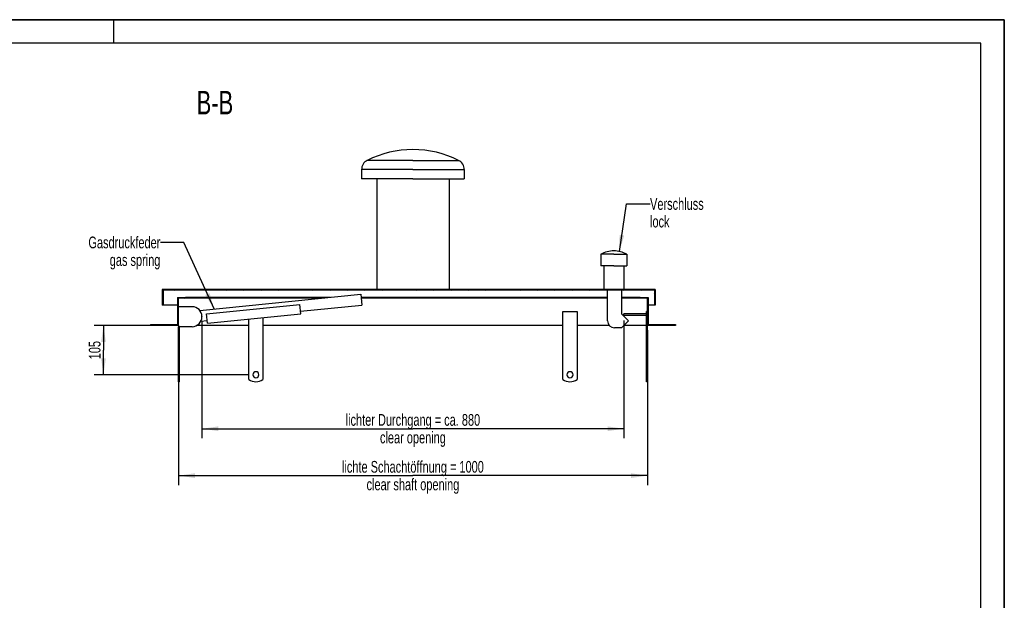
# Model space of a CAD drawing. Header units: millimetres. Extents: x 0 to 4200, y 0 to 2970.
# Tile 14 of 14: x 2100 to 4200, y 1733 to 2970. Entities that reach past the tile are written whole.
import ezdxf

# ---------------------------------------------------------------- set-up
doc = ezdxf.new("R2010")
doc.units = ezdxf.units.MM
doc.header["$LTSCALE"] = 231
doc.layers.get('0').update_dxf_attribs({"linetype": 'CONTINUOUS'})
for name, color, linetype in [('005_AXIS', 7, 'CONTINUOUS'), ('050_DIMENSIONING', 7, 'CONTINUOUS'), ('052_SYMBOLS', 7, 'CONTINUOUS'), ('053_NOTES', 7, 'CONTINUOUS')]:
    doc.layers.add(name, color=color, linetype=linetype)
doc.styles.get("Standard").update_dxf_attribs({"font": 'txt', "width": 0.7})
doc.dimstyles.new('DIMSTYLE_1', dxfattribs={"dimtxt": 25, "dimasz": 35, "dimexe": 2, "dimexo": 1, "dimtad": 1, "dimdec": 1, "dimtxsty": 'Standard', "dimblk": '_FILLED', "dimblk1": '_FILLED', "dimblk2": '_FILLED', "dimcen": 0.09, "dimazin": 2, "dimtp": 0.8, "dimtm": 0.8, "dimtfac": 1, "dimtdec": 1, "dimtofl": 0, "dimtmove": 0, "dimatfit": 3, "dimldrblk": '_FILLED', "dimfxl": 1, "dimtolj": 1, "dimarcsym": 0})
doc.dimstyles.new('DIMSTYLE_3', dxfattribs={"dimtxt": 25, "dimasz": 35, "dimexe": 2, "dimexo": 1, "dimtad": 1, "dimtxsty": 'Standard', "dimblk": '_FILLED', "dimblk1": '_FILLED', "dimblk2": '_FILLED', "dimcen": 0.09, "dimazin": 2, "dimtp": 0.3, "dimtm": 0.3, "dimtfac": 1, "dimtofl": 0, "dimtmove": 0, "dimatfit": 3, "dimldrblk": '_FILLED', "dimfxl": 1, "dimtolj": 1, "dimarcsym": 0})
doc.dimstyles.new('DIMSTYLE_4', dxfattribs={"dimtxt": 25, "dimasz": 35, "dimexe": 2, "dimexo": 1, "dimtad": 1, "dimtxsty": 'Standard', "dimblk": '_FILLED', "dimblk1": '_FILLED', "dimblk2": '_FILLED', "dimcen": 0.09, "dimazin": 2, "dimtp": 0.8, "dimtm": 0.8, "dimtfac": 1, "dimtofl": 0, "dimtmove": 0, "dimatfit": 3, "dimldrblk": '_FILLED', "dimfxl": 1, "dimtolj": 1, "dimarcsym": 0})
doc.dimstyles.get("Standard").update_dxf_attribs({"dimtxt": 25, "dimasz": 35, "dimexe": 2, "dimexo": 1, "dimtad": 1, "dimtxsty": 'Standard', "dimblk": '_FILLED', "dimblk1": '_FILLED', "dimblk2": '_FILLED', "dimcen": 0.09, "dimazin": 2, "dimtol": 1, "dimtp": 0.01, "dimtm": 0.01, "dimtfac": 1, "dimtofl": 0, "dimtmove": 0, "dimatfit": 3, "dimldrblk": '_FILLED', "dimfxl": 1, "dimtolj": 1, "dimarcsym": 0})

# ---------------------------------------------------------------- blocks, each defined once
blk = doc.blocks.new('_FILLED')
at = {"color": 0, "linetype": 'ByBlock'}
blk.add_solid([(0, 0), (-1, 0.143), (-1, -0.143)], dxfattribs=at)
blk = doc.blocks.new('*D5')
at = {"layer": '050_DIMENSIONING', "color": 2, "linetype": 'Continuous', "transparency": 16777216}
for p, q in [((2438.7, 2308.2), (2438.7, 1978.2)), ((3438.7, 2308.2), (3438.7, 1978.2)), ((2438.7, 1998.2), (2938.7, 1998.2)), ((3438.7, 1998.2), (2938.7, 1998.2))]:
    blk.add_line(p, q, dxfattribs=at)
at = {"layer": '050_DIMENSIONING', "color": 2, "linetype": 'Continuous', "transparency": 16777216, "xscale": 35, "yscale": 35, "zscale": 35, "rotation": 180}
blk.add_blockref('_FILLED', (2438.7, 1998.2), dxfattribs=at)
at = {"layer": '050_DIMENSIONING', "color": 2, "linetype": 'Continuous', "transparency": 16777216, "xscale": 35, "yscale": 35, "zscale": 35}
blk.add_blockref('_FILLED', (3438.7, 1998.2), dxfattribs=at)
at = {"layer": '050_DIMENSIONING', "color": 2, "linetype": 'Continuous', "transparency": 16777216, "insert": (2938.7, 2029.5), "char_height": 25, "width": 718.214, "attachment_point": 2, "line_spacing_factor": 0.9}
blk.add_mtext('lichte Schachtöffnung = 1000\\Pclear shaft opening', dxfattribs=at)
blk = doc.blocks.new('*D8')
at = {"layer": '050_DIMENSIONING', "color": 2, "linetype": 'Continuous', "transparency": 16777216}
for p, q in [((2488.7, 2326.7), (2488.7, 2078.2)), ((3388.7, 2329.2), (3388.7, 2078.2)), ((2488.7, 2098.2), (2938.7, 2098.2)), ((3388.7, 2098.2), (2938.7, 2098.2))]:
    blk.add_line(p, q, dxfattribs=at)
at = {"layer": '050_DIMENSIONING', "color": 2, "linetype": 'Continuous', "transparency": 16777216, "xscale": 35, "yscale": 35, "zscale": 35, "rotation": 180}
blk.add_blockref('_FILLED', (2488.7, 2098.2), dxfattribs=at)
at = {"layer": '050_DIMENSIONING', "color": 2, "linetype": 'Continuous', "transparency": 16777216, "xscale": 35, "yscale": 35, "zscale": 35}
blk.add_blockref('_FILLED', (3388.7, 2098.2), dxfattribs=at)
at = {"layer": '050_DIMENSIONING', "color": 2, "linetype": 'Continuous', "transparency": 16777216, "insert": (2938.7, 2129.5), "char_height": 25, "width": 709.821, "attachment_point": 2, "line_spacing_factor": 0.9}
blk.add_mtext('lichter Durchgang = ca. 880\\Pclear opening', dxfattribs=at)
blk = doc.blocks.new('*D9')
at = {"layer": '050_DIMENSIONING', "color": 2, "linetype": 'Continuous', "transparency": 16777216}
for p, q in [((2428.7, 2318.2), (2258.7, 2318.2)), ((2278.7, 2318.2), (2278.7, 2265.7)), ((2278.7, 2213.2), (2278.7, 2265.7)), ((2587.2, 2213.2), (2258.7, 2213.2))]:
    blk.add_line(p, q, dxfattribs=at)
at = {"layer": '050_DIMENSIONING', "color": 2, "linetype": 'Continuous', "transparency": 16777216, "xscale": 35, "yscale": 35, "zscale": 35}
for p, rotation in [((2278.7, 2318.2), 90), ((2278.7, 2213.2), 270)]:
    blk.add_blockref('_FILLED', p, dxfattribs=dict(at, rotation=rotation))
at = {"layer": '050_DIMENSIONING', "color": 2, "linetype": 'Continuous', "transparency": 16777216, "insert": (2247.4, 2265.7), "char_height": 25, "width": 77.679, "attachment_point": 2, "rotation": 90, "line_spacing_factor": 0.9}
blk.add_mtext('105', dxfattribs=at)

msp = doc.modelspace()

# ---------------------------------------------------------------- hatches: boundary and pattern name
at = {"linetype": 'Continuous'}
h = msp.add_hatch(dxfattribs=at)
h.set_pattern_fill('B', color=2, scale=26.054165, angle=45, style=0, pattern_type=0)
h.set_pattern_definition([(45, (0, 0), (-18.42308, 18.42308), [])])
h.paths.add_polyline_path([(3498.694, 2318.228), (3438.694, 2318.228), (3438.694, 2376.228), (3423.694, 2376.228), (3423.694, 2378.228), (3440.694, 2378.228), (3440.694, 2320.228), (3498.694, 2320.228)])
edge = h.paths.add_edge_path()
edge.add_line((2438.694, 2318.228), (2378.694, 2318.228))
edge.add_line((2378.694, 2320.228), (2378.694, 2318.228))
edge.add_line((2378.694, 2320.228), (2436.694, 2320.228))
edge.add_line((2436.694, 2378.228), (2436.694, 2320.228))
edge.add_line((2436.694, 2378.228), (2453.694, 2378.228))
edge.add_line((2453.694, 2376.228), (2453.694, 2378.228))
edge.add_line((2453.694, 2376.228), (2438.694, 2376.228))
edge.add_line((2438.694, 2318.228), (2438.694, 2376.228))
edge = h.paths.add_edge_path()
edge.add_line((3455.694, 2361.228), (3453.694, 2361.228))
edge.add_line((3453.694, 2393.228), (3453.694, 2361.228))
edge.add_line((3453.694, 2393.228), (2405.694, 2393.228))
edge.add_line((2405.694, 2393.228), (2405.694, 2361.228))
edge.add_line((2405.694, 2361.228), (2403.694, 2361.228))
edge.add_line((2403.694, 2395.228), (2403.694, 2361.228))
edge.add_line((3455.694, 2395.228), (2403.694, 2395.228))
edge.add_line((3455.694, 2395.228), (3455.694, 2361.228))

# ---------------------------------------------------------------- linework, layer by layer
at = {"color": 7, "linetype": 'Continuous'}
for p, q in [((0, 2970), (4200, 2970)), ((4200, 0), (4200, 2970)), ((2829.194, 2650.618), (2829.194, 2630.618)), ((3048.194, 2650.618), (3048.194, 2630.618)), ((2861.694, 2630.618), (2861.694, 2395.228)), ((3015.694, 2630.618), (3015.694, 2395.228)), ((3339.644, 2470.228), (3339.644, 2445.228)), ((3394.644, 2470.228), (3394.644, 2445.228)), ((3345.944, 2445.228), (3345.944, 2395.228)), ((3388.344, 2445.228), (3388.344, 2395.228)), ((2403.694, 2395.228), (2403.694, 2361.228)), ((2505.135, 2395.228), (2403.694, 2395.228)), ((2842.428, 2395.228), (2505.135, 2395.228)), ((3033.326, 2395.228), (2842.428, 2395.228)), ((3355.135, 2395.228), (3033.326, 2395.228)), ((3455.694, 2395.228), (3355.135, 2395.228)), ((3411.194, 2395.228), (3411.194, 2395.328)), ((3411.194, 2395.328), (3433.194, 2395.328)), ((3433.194, 2395.228), (3433.194, 2395.328)), ((3433.194, 2395.328), (3433.234, 2395.328)), ((3433.234, 2395.328), (3433.344, 2395.328)), ((3433.344, 2395.328), (3433.569, 2395.328)), ((3433.569, 2395.228), (3433.569, 2395.328)), ((3435.194, 2395.228), (3435.194, 2395.328)), ((3435.194, 2395.328), (3447.194, 2395.328)), ((3447.194, 2395.228), (3447.194, 2395.328)), ((3448.608, 2395.228), (3448.608, 2395.328)), ((3448.608, 2395.228), (3448.608, 2395.328)), ((3448.608, 2395.328), (3448.694, 2395.328)), ((3448.694, 2395.228), (3448.694, 2395.328)), ((3448.694, 2395.328), (3453.694, 2395.328)), ((3453.694, 2395.228), (3453.694, 2395.328)), ((3453.694, 2395.328), (3453.734, 2395.328)), ((3453.734, 2395.328), (3453.779, 2395.328)), ((3453.779, 2395.228), (3453.779, 2395.328)), ((3453.779, 2395.228), (3453.779, 2395.328)), ((3455.694, 2395.228), (3455.694, 2361.228)), ((2405.694, 2393.228), (2405.694, 2361.228)), ((3453.694, 2393.228), (2405.694, 2393.228)), ((2436.694, 2378.228), (2436.694, 2320.228)), ((2436.694, 2378.228), (2453.694, 2378.228)), ((2438.694, 2318.228), (2438.694, 2376.228)), ((2453.694, 2376.228), (2438.694, 2376.228)), ((2453.694, 2376.228), (2453.694, 2378.228)), ((2763.12, 2378.228), (2453.694, 2378.228)), ((2743.12, 2376.228), (2453.694, 2376.228)), ((2484.099, 2350.326), (2827.549, 2384.671)), ((2827.549, 2384.671), (2829.838, 2361.785)), ((3353.694, 2378.228), (2828.194, 2378.228)), ((3353.694, 2376.228), (2828.394, 2376.228)), ((3353.694, 2328.228), (3353.694, 2393.228)), ((3383.694, 2393.228), (3383.694, 2343.228)), ((3423.694, 2378.228), (3383.694, 2378.228)), ((3423.694, 2376.228), (3383.694, 2376.228)), ((3423.694, 2378.228), (3440.694, 2378.228)), ((3423.694, 2376.228), (3423.694, 2378.228)), ((3438.694, 2376.228), (3423.694, 2376.228)), ((3438.694, 2318.228), (3438.694, 2376.228)), ((3440.694, 2378.228), (3440.694, 2320.228)), ((3453.694, 2393.228), (3453.694, 2361.228)), ((2405.694, 2361.228), (2403.694, 2361.228)), ((2436.694, 2361.228), (2405.694, 2361.228)), ((2467.694, 2358.228), (2438.694, 2358.228)), ((2498.296, 2343.203), (2697.303, 2363.104)), ((2699.293, 2343.203), (2697.303, 2363.104)), ((2698.746, 2348.676), (2829.838, 2361.785)), ((3453.694, 2361.228), (3440.694, 2361.228)), ((3455.694, 2361.228), (3453.694, 2361.228)), ((2488.694, 2337.228), (2488.694, 2336.728)), ((2500.286, 2323.302), (2498.296, 2343.203)), ((2500.286, 2323.302), (2699.293, 2343.203)), ((3383.694, 2343.228), (3398.694, 2328.228)), ((3436.694, 2343.228), (3388.694, 2343.228)), ((3388.694, 2339.228), (3388.694, 2343.228)), ((3436.694, 2339.228), (3388.694, 2339.228)), ((3438.694, 2348.228), (3436.694, 2348.228)), ((3436.694, 2203.228), (3436.694, 2348.228)), ((2378.694, 2320.228), (2378.694, 2318.228)), ((2378.694, 2320.228), (2436.694, 2320.228)), ((2438.694, 2318.228), (2378.694, 2318.228)), ((2438.694, 2318.228), (2438.694, 2315.728)), ((2467.694, 2315.728), (2438.694, 2315.728)), ((2486.526, 2327.454), (2499.739, 2328.775)), ((3383.694, 2313.228), (3368.694, 2313.228)), ((3398.694, 2328.228), (3383.694, 2313.228)), ((3438.694, 2203.228), (3438.694, 2318.228)), ((3498.694, 2318.228), (3438.694, 2318.228)), ((3440.694, 2320.228), (3498.694, 2320.228)), ((3498.694, 2320.228), (3498.694, 2318.228)), ((2440.694, 2198.228), (2438.694, 2198.228)), ((3436.694, 2198.228), (3436.694, 2203.228)), ((3438.694, 2203.228), (3436.694, 2203.228)), ((3438.694, 2198.228), (3436.694, 2198.228)), ((3438.694, 2198.228), (3438.694, 2203.228))]:
    msp.add_line(p, q, dxfattribs=at)
at = {"color": 3, "linetype": 'Continuous'}
for p, q in [((4200, 2970), (0, 2970)), ((2300, 2970), (2300, 2920)), ((4200, 2970), (4200, 0))]:
    msp.add_line(p, q, dxfattribs=at)
at = {"color": 5, "linetype": 'Continuous'}
for p, q in [((4150, 2920), (50, 2920)), ((4150, 50), (4150, 2920))]:
    msp.add_line(p, q, dxfattribs=at)
at = {"color": 9, "linetype": 'Continuous'}
msp.add_line((3433.344, 2395.228), (3433.344, 2395.328), dxfattribs=at)
at = {"color": 7, "linetype": 'Continuous'}
for centre, radius, start, end in [((2939.067, 2474.128), 219.1, 90.097614, 116.494503), ((2938.32, 2474.128), 219.1, 63.505497, 89.902386), ((2851.094, 2650.618), 21.9, 116.494503, 180), ((3026.294, 2650.618), 21.9, 0, 63.505497), ((3367.144, 2419.73), 57.5, 90, 118.571878), ((3367.144, 2419.73), 57.5, 61.428122, 90), ((2467.694, 2337.228), 21, 0, 90), ((2467.694, 2336.728), 21, 270, 360), ((3368.694, 2328.228), 15, 180, 270)]:
    msp.add_arc(centre, radius, start, end, dxfattribs=at)
at = {"layer": '005_AXIS', "color": 9, "linetype": 'Continuous'}
for p, q in [((2938.694, 2670.218), (2841.324, 2670.218)), ((2938.694, 2670.218), (3036.064, 2670.218)), ((2938.694, 2650.618), (2829.194, 2650.618)), ((2938.694, 2650.618), (3048.194, 2650.618))]:
    msp.add_line(p, q, dxfattribs=at)
at = {"layer": '005_AXIS', "color": 7, "linetype": 'Continuous'}
for p, q in [((2861.694, 2630.618), (2829.194, 2630.618)), ((2938.694, 2630.618), (2861.694, 2630.618)), ((2938.694, 2630.618), (3015.694, 2630.618)), ((3015.694, 2630.618), (3048.194, 2630.618)), ((3367.144, 2470.228), (3339.644, 2470.228)), ((3367.144, 2470.228), (3394.644, 2470.228)), ((3345.944, 2445.228), (3339.644, 2445.228)), ((3367.144, 2445.228), (3345.944, 2445.228)), ((3367.144, 2445.228), (3388.344, 2445.228)), ((3388.344, 2445.228), (3394.644, 2445.228)), ((2588.694, 2203.228), (2588.694, 2332.143)), ((2618.694, 2335.143), (2618.694, 2203.228)), ((3258.694, 2348.228), (3288.694, 2348.228)), ((3258.694, 2203.228), (3258.694, 2348.228)), ((3288.694, 2348.228), (3288.694, 2203.228)), ((2438.694, 2203.228), (2438.694, 2315.728)), ((2440.694, 2203.228), (2440.694, 2315.728)), ((2588.694, 2318.228), (2477.625, 2318.228)), ((3258.694, 2318.228), (2618.694, 2318.228)), ((3357.516, 2318.228), (3288.694, 2318.228)), ((3436.694, 2318.228), (3388.694, 2318.228)), ((2438.694, 2198.228), (2438.694, 2203.228)), ((2438.694, 2203.228), (2440.694, 2203.228)), ((2440.694, 2198.228), (2440.694, 2203.228))]:
    msp.add_line(p, q, dxfattribs=at)
for centre, radius, start, end in [((2603.694, 2213.228), 6.5, 0, 180), ((2603.694, 2213.228), 6.5, 180, 360), ((3273.694, 2213.228), 6.5, 0, 180), ((3273.694, 2213.228), 6.5, 180, 360), ((2603.694, 2223.228), 25, 233.130102, 306.869898), ((3273.694, 2223.228), 25, 233.130102, 306.869898)]:
    msp.add_arc(centre, radius, start, end, dxfattribs=at)

# ---------------------------------------------------------------- texts
at = {"layer": '052_SYMBOLS', "color": 2, "linetype": 'Continuous', "insert": (2555.525, 2818.228), "char_height": 50, "width": 171.42857, "attachment_point": 3, "line_spacing_factor": 0.9}
msp.add_mtext('B-B', dxfattribs=at)
at = {"layer": '053_NOTES', "color": 2, "linetype": 'Continuous', "char_height": 25, "line_spacing_factor": 0.9}
for s, insert, width, attachment_point in [('Verschluss\\Plock', (3444.431, 2589.73), 266.07143, 1), ('Gasdruckfeder\\Pgas spring', (2400.047, 2507.728), 344.64286, 3)]:
    msp.add_mtext(s, dxfattribs=dict(at, insert=insert, width=width, attachment_point=attachment_point))

# ---------------------------------------------------------------- dimensions: what is measured, and where the dimension line sits
at = {"layer": '050_DIMENSIONING', "color": 2, "linetype": 'Continuous'}
dim = msp.add_linear_dim(base=(2278.694, 2213.228), p1=(2429.694, 2318.228), p2=(2588.194, 2213.228), angle=270, dimstyle='DIMSTYLE_3', dxfattribs=at)
dim.commit()
dim.dimension.update_dxf_attribs({"geometry": '*D9', "text_midpoint": (2278.694, 2262.156), "dimtype": 160})
dim = msp.add_linear_dim(base=(2488.694, 2098.228), p1=(3388.694, 2330.228), p2=(2488.694, 2327.728), angle=180, text='lichter Durchgang = ca. <>\\Pclear opening', dimstyle='DIMSTYLE_4', dxfattribs=at)
dim.commit()
dim.dimension.update_dxf_attribs({"geometry": '*D8', "text_midpoint": (2938.694, 2098.228), "dimtype": 160})
dim = msp.add_linear_dim(base=(3438.694, 1998.228), p1=(2438.694, 2309.228), p2=(3438.694, 2309.228), text='lichte Schachtöffnung = <>\\Pclear shaft opening', dimstyle='DIMSTYLE_1', dxfattribs=at)
dim.commit()
dim.dimension.update_dxf_attribs({"geometry": '*D5', "text_midpoint": (2938.694, 1998.228), "dimtype": 160})

# ---------------------------------------------------------------- leaders
at = {"layer": '053_NOTES', "color": 2, "linetype": 'Continuous', "annotation_type": 0, "has_hookline": 1, "hookline_direction": 1}
for points, text_width in [([(3379.005, 2475.994), (3394.431, 2577.23), (3444.431, 2577.23)], 166.695), ([(2514.987, 2353.414), (2450.047, 2495.228), (2400.047, 2495.228)], 221.995)]:
    msp.add_leader(points, dimstyle='Standard', override={"dimtad": 0}, dxfattribs=dict(at, text_width=text_width))

doc.saveas('drawing.dxf')
